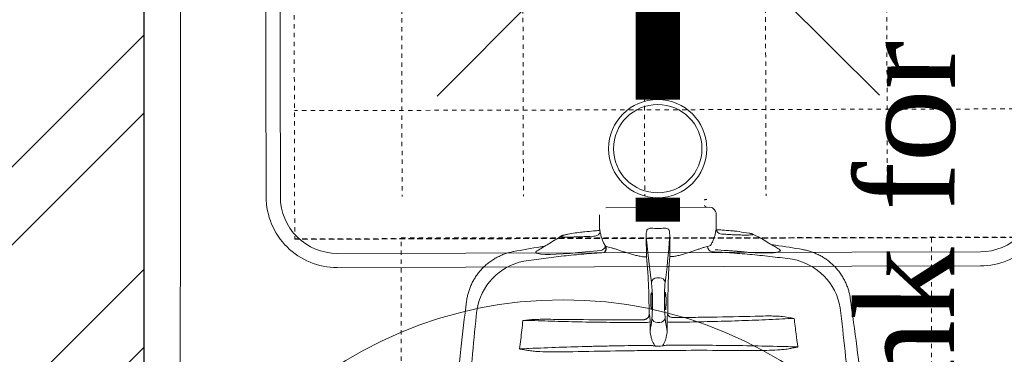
# Model space of a CAD drawing. Header units: inches. Extents: x 119662 to 158499, y 12149 to 20675.
# Tile 25 of 97: x 121818 to 121840, y 19400 to 19408. Entities that reach past the tile are written whole.
import ezdxf

# ---------------------------------------------------------------- set-up
doc = ezdxf.new("R2010")
doc.units = ezdxf.units.IN
doc.header["$MEASUREMENT"] = 0
doc.linetypes.add('11aa1PB-bd$0$11aa1PB-af$0$TRATTEGGIATA', pattern=[0.75, 0.5, -0.25])
doc.linetypes.add('HIDDEN2', pattern=[0.1875, 0.125, -0.0625])
for name, color, linetype, lineweight in [('00-GRIDTEXT', 1, 'Continuous', 13), ('EQUIPMENT', 7, 'Continuous', 25), ('EQUIPMENTSSS', 11, 'Continuous', 18), ('PD_BRICK WALL_115', 134, 'Continuous', 30), ('PD_HATCH', 45, 'Continuous', 9), ('PP- 75DIA Soil Waste Sewer pipe', 90, 'Continuous', 9), ('PP-Waste Pipe', 3, 'Continuous', 25)]:
    doc.layers.add(name, color=color, linetype=linetype, lineweight=lineweight)
doc.layers.add('FAINTEQUIP', color=7, linetype='Continuous', lineweight=0, true_color=0x4a4747)
doc.layers.add('TEXT50', color=7, linetype='Continuous')
doc.styles.get("Standard").update_dxf_attribs({"font": 'times.ttf', "height": 4})

# ---------------------------------------------------------------- blocks, each defined once
blk = doc.blocks.new('SINK 510')
at = {"layer": 'EQUIPMENT', "color": 8, "lineweight": 0}
for p, q in [((168040.88, 33385.62), (168174.05, 33252.46)), ((168351.03, 33385.62), (168217.89, 33252.49)), ((168174.02, 33208.61), (168040.88, 33075.48)), ((168217.92, 33208.58), (168351.03, 33075.48))]:
    blk.add_line(p, q, dxfattribs=at)
at = {"layer": 'EQUIPMENT', "color": 8, "lineweight": 13}
blk.add_lwpolyline([(168421.34, 32955.56), (167970.55, 32955.56, -0.414214), (167920.96, 33005.15), (167920.96, 33455.95, -0.414214), (167970.55, 33505.54), (168421.34, 33505.54, -0.414214), (168470.96, 33455.93), (168470.96, 33005.18, -0.414214)], format="xyb", close=True, dxfattribs=at)
at = {"layer": 'EQUIPMENT', "color": 8, "lineweight": 0}
blk.add_lwpolyline([(168421.34, 32965.48), (167970.55, 32965.48, -0.414214), (167930.88, 33005.15), (167930.88, 33455.95, -0.414214), (167970.55, 33495.62), (168421.34, 33495.62, -0.414214), (168461.03, 33455.93), (168461.03, 33005.18, -0.414214)], format="xyb", close=True, dxfattribs=at)
at = {"layer": 'EQUIPMENT', "color": 8, "linetype": 'HIDDEN2', "lineweight": 0}
blk.add_lwpolyline([(167940.88, 33485.62), (167940.88, 32975.48), (168451.03, 32975.48), (168451.03, 33485.62)], close=True, dxfattribs=at)
for points in [[(168000.21, 33485.62), (168000.21, 32975.48)], [(168090.38, 33485.62), (168090.38, 32975.48)], [(168180.54, 33485.62), (168180.54, 32975.48)], [(168270.7, 33485.62), (168270.7, 32975.48)], [(168360.87, 33485.62), (168360.87, 32975.48)], [(167967.91, 33390.81), (168421.34, 33390.81)], [(167967.91, 33305.81), (168421.34, 33305.81)], [(167967.91, 33220.81), (168421.34, 33220.81)], [(167967.91, 33135.81), (168421.34, 33135.81)], [(167967.91, 33050.81), (168421.34, 33050.81)]]:
    blk.add_lwpolyline(points, dxfattribs=at)
at = {"layer": 'EQUIPMENT', "color": 8, "linetype": 'HIDDEN2'}
blk.add_lwpolyline([(168451.03, 33485.62), (168451.03, 32975.48)], dxfattribs=at)
at = {"layer": 'EQUIPMENT', "color": 8, "lineweight": 0}
for radius in [31.03, 26.35]:
    blk.add_circle((168195.98, 33230.52), radius, dxfattribs=at)
blk = doc.blocks.new('A$C6E471120')
at = {"layer": 'EQUIPMENT', "color": 251, "lineweight": 5, "ltscale": 12}
blk.add_circle((-3023.09, -6797.82), 240.85, dxfattribs=at)
at = {"layer": 'EQUIPMENTSSS', "color": 251, "linetype": 'Continuous', "lineweight": 5, "ltscale": 10}
for points in [[(-2656.45, -6003.06), (-3263.98, -6003.07), (-3263.98, -7095.58), (-2656.45, -7095.58)], [(-2677.28, -6024), (-3243.04, -6023.9), (-3243.15, -7074.65), (-2677.38, -7074.75)]]:
    blk.add_lwpolyline(points, close=True, dxfattribs=at)
at = {"layer": 'EQUIPMENT', "color": 8, "xscale": 0.8201040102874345, "yscale": 0.8201040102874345, "zscale": 0.8201040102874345, "rotation": 270.1399462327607}
blk.add_blockref('SINK 510', (-30557.97, 131558.79), dxfattribs=at)
at = {"layer": 'EQUIPMENTSSS', "color": 251, "linetype": 'Continuous', "lineweight": 5, "ltscale": 10, "insert": (-2686.22, -6103.39), "char_height": 45.409, "width": 619.2222, "attachment_point": 9, "rotation": 89.8004}
blk.add_mtext('{\\H1.2222x;\\C256; Sink for Potwash  (1100WX610DX850H)}', dxfattribs=at)
blk = doc.blocks.new('FIRST FLOOR')
at = {"layer": 'PD_HATCH', "lineweight": 5}
h = blk.add_hatch(dxfattribs=at)
h.set_pattern_fill('ANSI32', color=251, scale=10)
h.set_pattern_definition([(45, (139238.8868, 19346.3716), (-2.65165, 2.65165), []), (45, (139240.6546, 19346.3716), (-2.65165, 2.65165), [])])
h.paths.add_polyline_path([(139249.658, 19348.454), (139206.408, 19348.454), (139206.408, 19343.954), (139249.658, 19343.954)])
h.paths.add_polyline_path([(139164.408, 19348.454), (139121.158, 19348.454), (139121.158, 19343.954), (139164.408, 19343.954)], flags=17)
h.paths.add_polyline_path([(139207.658, 19260.754), (139207.658, 19265.254), (139121.158, 19265.254), (139121.158, 19420.754), (139044.158, 19420.754), (139044.158, 19364.754), (139082.158, 19364.754), (139082.158, 19369.254), (139048.658, 19369.254), (139048.658, 19416.254), (139116.658, 19416.254), (139116.658, 19369.254), (139112.158, 19369.254), (139112.158, 19364.754), (139116.658, 19364.754), (139116.658, 19316.754), (139112.158, 19316.754), (139112.158, 19312.254), (139116.658, 19312.254), (139116.658, 19265.254), (139060.658, 19265.254), (139060.658, 19260.754), (139194.158, 19260.754), (139194.158, 19254.754), (139198.658, 19254.754), (139198.658, 19260.754)])
h.paths.add_polyline_path([(139249.658, 19265.254), (139249.658, 19260.754), (139411.658, 19260.754), (139411.658, 19265.254), (139258.658, 19265.254), (139258.658, 19354.754), (139318.658, 19354.754), (139318.658, 19330.754), (139323.158, 19330.754), (139323.158, 19354.754), (139402.658, 19354.754), (139402.658, 19326.754), (139407.158, 19326.754), (139407.158, 19485.754), (139411.658, 19485.754), (139411.658, 19490.254), (139402.658, 19490.254), (139402.658, 19363.754), (139258.658, 19363.754), (139258.658, 19579.754), (139249.658, 19579.754)])
at = {"layer": 'PD_BRICK WALL_115', "color": 251, "lineweight": 5}
blk.add_lwpolyline([(139044.158, 19420.754), (139121.158, 19420.754), (139121.158, 19265.254), (139207.658, 19265.254), (139207.658, 19260.754), (139198.658, 19260.754), (139198.658, 19254.754), (139194.158, 19254.754), (139194.158, 19260.754), (139060.658, 19260.754)], dxfattribs=at)
at = {"layer": '00-GRIDTEXT', "color": 8, "xscale": 0.03937007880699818, "yscale": 0.03937007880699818, "zscale": 0.03937007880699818}
blk.add_blockref('A$C6E471120', (139249.658, 19579.754), dxfattribs=at)
blk = doc.blocks.new('BT-PP')
for radius in [37.52, 33.77]:
    blk.add_circle((0, 0), radius)
blk = doc.blocks.new('GREASE TRAP')
at = {"linetype": 'Continuous', "lineweight": 0}
for p, q in [((130, 19.09), (196.04, 19.56)), ((192.73, 24.47), (194.13, 24.73)), ((194.13, 24.38), (192.86, 24.15)), ((194.13, 24.38), (194.13, 24.38)), ((125.95, 14.6), (126.02, 5.6)), ((199.64, 16.91), (199.05, 17.88)), ((200.21, 6.12), (200.15, 15.12)), ((101.47, 1.02), (101.53, 1.09)), ((105.08, 2.2), (104.82, 2.14)), ((106.09, 2.36), (105.08, 2.2)), ((105.88, 2.34), (105.46, 2.26)), ((155.69, 1.09), (155.78, -11.94)), ((170.69, -11.83), (170.6, 1.2)), ((203.42, 2.48), (203.82, 2.45)), ((221.19, 3.02), (217.77, 3.51)), ((221.19, 3.02), (221.46, 2.96)), ((129.86, -5.29), (131.76, -5.81)), ((194.63, -5.37), (196.53, -4.83)), ((71.3, -8.75), (71.3, -8.75)), ((86.29, -8.28), (86.29, -8.28)), ((112.29, -9.3), (127.01, -8.07)), ((155.78, -11.94), (153.24, -11.96)), ((173.24, -11.81), (170.69, -11.83)), ((255.13, -7.46), (255.13, -7.46)), ((164.21, -25.3), (162.46, -25.31)), ((167.66, -35.14), (167.66, -35.13)), ((41.53, -40.18), (41.52, -40.18)), ((285.35, -38.46), (285.34, -38.47)), ((157.58, -48.75), (157.74, -48.99)), ((169.26, -48.91), (169.42, -48.67)), ((164.28, -53.75), (162.79, -53.76))]:
    blk.add_line(p, q, dxfattribs=at)
at = {"linetype": 'Continuous', "lineweight": 0, "flags": 128}
blk.add_lwpolyline([(86.3, -8.3), (86.04, -8.45), (85.54, -9.06), (85.84, -9.59), (86.91, -10), (88.8, -10.3), (91.36, -10.48), (94.66, -10.52), (98.48, -10.42), (102.88, -10.18), (107.43, -9.81), (112.29, -9.3), (112.29, -9.3), (112.29, -9.3)], dxfattribs=at)
at = {"linetype": 'Continuous', "lineweight": 0}
for centre, radius, start, end in [((192.91, 23.98), 0.175, 100.40288, 181.32228), ((194.16, 20.94), 1.4, 180.40288, 270.40288), ((196.06, 16.06), 3.5, 31.36664, 90.40288), ((196.65, 15.09), 3.5, 0.40288, 31.36664), ((167.25, 1.79), 4.5, 51.20658, 89.38687), ((122.99, 4.65), 3.47, 273.83735, 347.95062), ((159.04, 1.73), 4.5, 91.41889, 129.59919), ((203.65, 5.92), 3.44, 176.68085, 266.09103), ((125.77, -3.96), 4.3, 286.82463, 341.91822), ((198.25, -5.27), 3.62, 181.5877, 256.21154), ((85.35, -51.77), 37.74, 101.47418, 171.34333), ((241.68, -50.67), 37.74, 9.46288, 79.33115), ((162.42, -28.76), 3.45, 89.2499, 172.48578), ((164.3, -28.74), 3.45, 8.31999, 91.55587), ((155.3, -40.76), 13.01, 267.62601, 282.60044), ((162.61, -50.36), 3.4, 191.96781, 273.00533), ((164.41, -50.35), 3.4, 267.80044, 348.83795), ((171.59, -40.63), 13.03, 258.22205, 273.1759), ((70.56, -69.04), 5.1, 342.03669, 342.35938)]:
    blk.add_arc(centre, radius, start, end, dxfattribs=at)
for centre, major_axis, start_param, end_param in [((165.7, 113.57), (-1.17, 166.9), 2.309725, 2.586364), ((159.02, 113.53), (-1.17, 166.9), 3.696821, 3.973461), ((158.43, -40.21), (-0.1, 14), 3.824132, 5.727956), ((168.44, -40.14), (-0.1, 14), 0.555229, 2.459054), ((158.37, -45.81), (-0.07, 10.5), 3.449035, 3.871858), ((164.29, -115.13), (-0.58, 82.6), 0.682539, 0.730265), ((163.64, -115.14), (-0.58, 82.6), 5.55292, 5.600646), ((168.58, -45.74), (-0.07, 10.5), 2.411328, 2.834153)]:
    blk.add_ellipse(centre, major_axis=major_axis, ratio=0.087489, start_param=start_param, end_param=end_param, dxfattribs=at)
for points, knots in [([(167.3, 6.29), (165.92, 6.12), (164.52, 6.03), (161.7, 6.01), (160.31, 6.08), (158.92, 6.23)], [0, 0, 0, 0, 0.5, 0.5, 1, 1, 1, 1]), ([(101.52, 1.09), (100.26, 0.3), (97.71, -1.29), (93.81, -3.69), (90, -6.02), (87.5, -7.55), (86.31, -8.27)], [0, 0, 0, 0, 0.2528454, 0.5089886, 0.7672662, 1, 1, 1, 1]), ([(122.45, 1.12), (122.45, 1.12), (121.38, 0.58), (118.79, 1.17), (115.38, 0.72), (112.05, 0.67), (109.07, 0.56), (106.46, 0.53), (104.35, 0.54), (102.74, 0.61), (101.74, 0.74), (101.3, 0.87), (101.43, 0.98), (101.47, 1.02)], [0, 0, 0, 0, 0.000001, 0.102794, 0.208141, 0.312848, 0.420372, 0.524648, 0.631769, 0.736112, 0.843311, 0.947618, 1, 1, 1, 1]), ([(104.82, 2.16), (104.55, 2.1), (103.84, 1.96), (103.07, 1.76), (102.37, 1.52), (101.91, 1.34), (101.6, 1.15), (101.52, 1.1)], [0, 0, 0, 0, 0.216023, 0.560392, 0.763973, 0.942309, 1, 1, 1, 1]), ([(116.76, 3.87), (116.16, 3.83), (112.47, 3.6), (109, 2.92), (106.09, 2.36)], [0, 0, 0, 0, 0.163282, 1, 1, 1, 1]), ([(126.23, 4.72), (126.13, 4.71), (126.03, 4.7), (125.93, 4.7), (124.7, 4.62), (121.64, 4.44), (118.59, 4.07), (116.77, 3.85)], [-0.033141, -0.033141, -0.033141, -0.033141, 0, 0, 0, 0.400839, 1, 1, 1, 1]), ([(123.22, 1.19), (122.97, 1.16), (122.71, 1.12), (122.45, 1.12), (122.45, 1.12)], [0, 0, 0, 0, 0.9999461, 1, 1, 1, 1]), ([(126.02, 5.6), (126.09, 5.34), (126.13, 5.18), (126.25, 4.67), (126.31, 4.33), (126.38, 3.92)], [0, 0, 0, 0, 0.5, 0.5, 1, 1, 1, 1]), ([(126.38, 3.92), (126.52, 3.11), (126.69, 2.31), (127.11, 0.73), (127.36, -0.05), (127.94, -1.59), (128.26, -2.35), (129, -3.84), (129.41, -4.58), (129.86, -5.29)], [0, 0, 0, 0, 0.25, 0.25, 0.5, 0.5, 0.75, 0.75, 1, 1, 1, 1]), ([(156.17, 5.2), (156.04, 4.72), (155.68, 3.37), (155.69, 1.99), (155.69, 1.09)], [0, 0, 0, 0, 0.3484193, 1, 1, 1, 1]), ([(170.6, 1.2), (170.6, 1.71), (170.59, 2.65), (170.44, 4.02), (170.19, 4.87), (170.07, 5.29)], [0, 0, 0, 0, 0.374373, 0.684718, 1, 1, 1, 1]), ([(196.53, -4.83), (196.97, -4.1), (197.36, -3.36), (198.08, -1.86), (198.39, -1.09), (198.95, 0.45), (199.19, 1.24), (199.58, 2.82), (199.75, 3.63), (199.87, 4.44)], [0, 0, 0, 0, 0.25, 0.25, 0.5, 0.5, 0.75, 0.75, 1, 1, 1, 1]), ([(199.87, 4.44), (199.93, 4.85), (200, 5.19), (200.1, 5.7), (200.14, 5.86), (200.21, 6.12)], [0, 0, 0, 0, 0.5, 0.5, 1, 1, 1, 1]), ([(209.48, 4.5), (207.65, 4.7), (204.6, 5.02), (201.53, 5.16), (200.3, 5.22)], [0, 0, 0, 0, 0.598702, 1, 1, 1, 1]), ([(203.82, 2.45), (204.95, 2.38), (207.23, 2.23), (210.53, 2.05), (213.64, 1.92), (216.43, 1.84), (218.87, 1.82), (220.84, 1.85), (222.33, 1.93), (223.26, 2.06), (223.62, 2.24), (223.4, 2.47), (222.63, 2.73), (221.68, 2.92), (221.19, 3.02)], [0, 0, 0, 0, 0.0820775, 0.1665466, 0.2486247, 0.333071, 0.415408, 0.5001276, 0.5825184, 0.6672865, 0.7498339, 0.8347659, 0.9162327, 1, 1, 1, 1]), ([(217.77, 3.51), (215.81, 3.85), (213.11, 4.33), (210.26, 4.47), (209.48, 4.51)], [0, 0, 0, 0, 0.7275248, 1, 1, 1, 1]), ([(240.05, -7.16), (239.14, -6.62), (237.02, -5.36), (233.49, -3.26), (229.31, -0.76), (226.34, 1.01), (223.42, 2.41)], [0, 0, 0, 0, 0.179067, 0.418189, 0.690626, 1, 1, 1, 1]), ([(91.16, -5.31), (90.27, -5.43), (83.62, -6.33), (77.02, -7.61), (71.29, -8.71)], [0, 0, 0, 0, 0.132817, 1, 1, 1, 1]), ([(131.76, -5.81), (132.33, -5.95), (133.47, -6.25), (135.44, -6.86), (137.59, -7.57), (139.92, -8.34), (142.38, -9.14), (144.97, -9.95), (147.71, -10.72), (150.48, -11.41), (152.36, -11.78), (153.24, -11.96)], [0, 0, 0, 0, 0.110862, 0.221742, 0.336208, 0.450686, 0.561628, 0.67257, 0.786427, 0.900273, 1, 1, 1, 1]), ([(173.24, -11.81), (174.11, -11.63), (175.97, -11.24), (178.67, -10.52), (181.39, -9.72), (183.99, -8.87), (186.46, -8.03), (188.75, -7.23), (190.88, -6.5), (192.88, -5.84), (194.04, -5.53), (194.63, -5.37)], [0, 0, 0, 0, 0.099727, 0.210626, 0.321535, 0.435425, 0.549315, 0.660296, 0.771268, 0.885644, 1, 1, 1, 1]), ([(255.13, -7.42), (249.39, -6.4), (242.78, -5.22), (236.12, -4.41), (235.24, -4.3)], [0, 0, 0, 0, 0.868162, 1, 1, 1, 1]), ([(71.29, -8.7), (71.22, -8.71), (70.27, -8.86), (68.47, -9.33), (65.89, -10.12), (63.38, -11.12), (60.94, -12.29), (58.51, -13.69), (56.13, -15.31), (53.84, -17.17), (51.72, -19.17), (49.79, -21.31), (48.05, -23.56), (46.51, -25.91), (45.16, -28.33), (44.01, -30.83), (43.06, -33.37), (42.31, -35.94), (41.79, -38.22), (41.6, -39.64), (41.53, -40.18)], [0, 0, 0, 0, 0.0043, 0.062427, 0.120682, 0.179038, 0.237474, 0.295974, 0.360442, 0.424188, 0.487097, 0.549223, 0.610606, 0.671276, 0.731251, 0.79054, 0.849146, 0.907063, 0.964275, 1, 1, 1, 1]), ([(77.84, -14.79), (82.06, -14.17), (90.5, -12.93), (103.28, -11.43), (116.13, -10.17), (124.74, -9.56), (129.05, -9.26)], [0, 0, 0, 0, 0.249503, 0.499006, 0.749503, 1, 1, 1, 1]), ([(155.78, -11.94), (155.91, -12.99), (156.12, -14.73), (156.37, -17.57), (156.58, -20.18), (156.77, -22.99), (156.94, -25.96), (157.09, -29.04), (157.21, -32.22), (157.32, -35.53), (157.37, -37.8), (157.39, -38.94)], [0, 0, 0, 0, 0.1578809, 0.261641, 0.3654014, 0.4721602, 0.5789187, 0.6826798, 0.7864408, 0.8932205, 1, 1, 1, 1]), ([(169.47, -38.85), (169.48, -37.2), (169.5, -34.44), (169.58, -30.7), (169.67, -27.55), (169.79, -24.49), (169.93, -21.58), (170.09, -18.86), (170.27, -16.32), (170.47, -13.94), (170.62, -12.54), (170.69, -11.83)], [0, 0, 0, 0, 0.155431, 0.25949, 0.363548, 0.470649, 0.57775, 0.681803, 0.785857, 0.892928, 1, 1, 1, 1]), ([(197.39, -8.78), (201.68, -9.02), (210.27, -9.5), (223.12, -10.58), (235.93, -11.9), (244.43, -13.02), (248.67, -13.58)], [0, 0, 0, 0, 0.249503, 0.499005, 0.749503, 1, 1, 1, 1]), ([(199.41, -7.57), (201.87, -7.7), (204.32, -7.86), (208.01, -8.11), (209.85, -8.24), (212, -8.41), (213.07, -8.49), (213.53, -8.53), (213.84, -8.55), (213.99, -8.57), (214.14, -8.58)], [0, 0, 0, 0, 0.5, 0.5, 0.75, 0.875, 0.9375, 0.96875, 0.96875, 1, 1, 1, 1]), ([(214.14, -8.58), (214.14, -8.58), (215.41, -8.57), (217.96, -9.02), (221.96, -9.23), (226.08, -9.48), (230.08, -9.57), (233.63, -9.55), (236.57, -9.4), (238.85, -9.12), (240.36, -8.73), (241, -8.21), (240.92, -7.7), (240.28, -7.34), (240.06, -7.21)], [0, 0, 0, 0, 0.000001, 0.077483, 0.156444, 0.251386, 0.349178, 0.444652, 0.543049, 0.640373, 0.740767, 0.840327, 0.943106, 1, 1, 1, 1]), ([(214.14, -8.58), (214.14, -8.58), (214.14, -8.58), (214.14, -8.58), (214.14, -8.58), (214.14, -8.58), (214.14, -8.58)], [0, 0, 0, 0, 0.000000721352, 0.000000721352, 0.000000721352, 0.000001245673, 0.000001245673, 0.000001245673, 0.000001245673]), ([(214.14, -8.58), (214.14, -8.58), (214.14, -8.58), (214.14, -8.58), (214.14, -8.58), (214.14, -8.58)], [0, 0, 0, 0, 0.341802, 0.948176, 1, 1, 1, 1]), ([(285.34, -38.47), (285.22, -37.75), (284.97, -36.13), (284.34, -33.68), (283.51, -31.11), (282.48, -28.6), (281.23, -26.1), (279.75, -23.62), (278.04, -21.21), (276.17, -18.98), (274.15, -16.92), (272.01, -15.05), (269.75, -13.37), (267.41, -11.88), (264.99, -10.58), (262.51, -9.47), (259.98, -8.57), (257.53, -7.86), (255.9, -7.55), (255.14, -7.41)], [0, 0, 0, 0, 0.047522, 0.105774, 0.164129, 0.222565, 0.281067, 0.345588, 0.409388, 0.472348, 0.534521, 0.59595, 0.656664, 0.716682, 0.776014, 0.834663, 0.892623, 0.94988, 1, 1, 1, 1]), ([(158.96, -45.4), (158.91, -45.21), (158.81, -44.83), (158.68, -43.59), (158.59, -42), (158.56, -40.43), (158.56, -38.86), (158.6, -37.36), (158.7, -36.03), (158.79, -35.26), (158.85, -35.15), (158.86, -35.14)], [0, 0, 0, 0, 0.12873, 0.257, 0.385041, 0.513034, 0.593354, 0.721934, 0.850956, 0.980313, 1, 1, 1, 1]), ([(158.86, -35.14), (158.9, -35.02), (159, -34.75), (159.15, -35.07), (159.3, -35.93), (159.41, -37.28), (159.48, -38.78), (159.49, -39.79), (159.5, -40.2)], [0, 0, 0, 0, 0.154069, 0.335329, 0.515993, 0.696154, 0.875964, 1, 1, 1, 1]), ([(167.8, -45.39), (167.77, -45.35), (167.69, -45.24), (167.57, -44.4), (167.45, -43.03), (167.39, -41.51), (167.37, -39.92), (167.38, -38.32), (167.44, -36.72), (167.55, -35.47), (167.65, -35.1), (167.69, -34.91)], [0, 0, 0, 0, 0.060949, 0.185979, 0.310678, 0.434944, 0.512561, 0.636279, 0.760031, 0.884003, 1, 1, 1, 1]), ([(167.69, -34.91), (167.7, -34.9), (167.75, -34.64), (167.86, -34.7), (168.02, -35.16), (168.16, -36.26), (168.27, -37.77), (168.31, -39.15), (168.32, -39.95), (168.32, -40.14)], [0, 0, 0, 0, 0.0125521, 0.1986893, 0.3850478, 0.5712562, 0.7570178, 0.9421233, 1, 1, 1, 1]), ([(41.54, -40.18), (40.23, -50.39), (37.53, -71.48), (34.64, -103.57), (32.78, -130.21), (32.28, -145.94), (32.31, -145.02)], [0, 0, 0, 0, 0.27832, 0.574596, 0.870871, 1, 1, 1, 1]), ([(159.43, -43.24), (159.42, -43.49), (159.38, -44.25), (159.27, -45.08), (159.12, -45.64), (159.02, -45.48), (158.96, -45.4)], [0, 0, 0, 0, 0.138475, 0.425595, 0.712972, 1, 1, 1, 1]), ([(159.5, -40.2), (159.5, -40.39), (159.5, -41.17), (159.49, -41.94), (159.46, -42.76), (159.44, -43), (159.43, -43.24)], [0, 0, 0, 0, 0.170805, 0.715603, 0.716948, 1, 1, 1, 1]), ([(168.32, -40.14), (168.32, -40.56), (168.32, -41.58), (168.27, -43.1), (168.18, -44.48), (168.04, -45.34), (167.91, -45.67), (167.83, -45.46), (167.8, -45.39)], [0, 0, 0, 0, 0.132098, 0.323567, 0.515414, 0.707812, 0.900839, 1, 1, 1, 1]), ([(296.03, -143.22), (296.03, -143.22), (295.35, -128.36), (293.11, -101.76), (289.78, -69.71), (286.78, -48.66), (285.32, -38.47)], [0, 0, 0, 0, 0.128959, 0.425292, 0.721626, 1, 1, 1, 1]), ([(43.22, -101.3), (43.83, -92.06), (44.54, -82.84), (46.15, -64.44), (47.04, -55.26), (48.04, -46.09)], [0, 0, 0, 0, 0.5, 0.5, 1, 1, 1, 1]), ([(154.3, -52), (154.53, -51.98), (154.75, -51.93), (155.18, -51.81), (155.39, -51.73), (155.78, -51.53), (155.97, -51.42), (156.32, -51.17), (156.48, -51.03), (156.77, -50.73), (156.91, -50.56), (157.13, -50.23), (157.23, -50.05), (157.39, -49.69), (157.45, -49.51), (157.52, -49.23), (157.54, -49.13), (157.57, -48.94), (157.58, -48.84), (157.58, -48.75)], [0, 0, 0, 0, 0.125, 0.125, 0.25, 0.25, 0.375, 0.375, 0.5, 0.5, 0.625, 0.625, 0.75, 0.75, 0.875, 0.875, 0.9375, 0.9375, 1, 1, 1, 1]), ([(157.74, -48.99), (157.78, -49.07), (157.83, -49.24), (157.92, -49.75), (157.96, -50.08), (158.03, -50.89), (158.07, -51.34), (158.11, -52.36), (158.13, -52.9), (158.14, -53.46)], [0, 0, 0, 0, 0.25, 0.25, 0.5, 0.5, 0.75, 0.75, 1, 1, 1, 1]), ([(168.93, -53.38), (168.93, -52.82), (168.94, -52.29), (168.97, -51.27), (168.99, -50.81), (169.05, -50), (169.09, -49.67), (169.17, -49.16), (169.22, -48.99), (169.26, -48.91)], [0, 0, 0, 0, 0.25, 0.25, 0.5, 0.5, 0.75, 0.75, 1, 1, 1, 1]), ([(172.83, -50.67), (172.61, -50.66), (172.39, -50.64), (171.95, -50.56), (171.74, -50.51), (171.33, -50.4), (171.14, -50.33), (170.78, -50.17), (170.61, -50.09), (170.31, -49.9), (170.17, -49.8), (169.93, -49.59), (169.82, -49.48), (169.65, -49.26), (169.58, -49.14), (169.5, -48.96), (169.47, -48.91), (169.44, -48.79), (169.43, -48.72), (169.42, -48.67)], [0, 0, 0, 0, 0.125, 0.125, 0.25, 0.25, 0.375, 0.375, 0.5, 0.5, 0.625, 0.625, 0.75, 0.75, 0.875, 0.875, 0.9375, 0.9375, 1, 1, 1, 1]), ([(173.03, -50.68), (177.65, -50.63), (182.28, -50.58), (191.51, -50.45), (196.12, -50.38), (209.94, -50.14), (219.13, -49.94), (228.3, -49.7)], [0, 0, 0, 0, 0.25, 0.25, 0.5, 0.5, 1, 1, 1, 1]), ([(228.3, -49.7), (230.61, -49.64), (232.91, -49.61), (236.37, -49.66), (237.53, -49.69), (239.25, -49.77), (239.83, -49.81), (240.98, -49.89), (241.55, -49.95), (242.12, -50.02)], [0, 0, 0, 0, 0.5, 0.5, 0.75, 0.75, 0.875, 0.875, 1, 1, 1, 1]), ([(278.91, -44.47), (280.03, -53.62), (281.06, -62.79), (282.92, -81.17), (283.76, -90.37), (284.5, -99.6)], [0, 0, 0, 0, 0.5, 0.5, 1, 1, 1, 1]), ([(154.76, -53.76), (148.84, -53.77), (142.93, -53.76), (131.15, -53.68), (125.27, -53.61), (113.57, -53.42), (107.75, -53.29), (96.22, -52.99), (90.5, -52.81), (84.82, -52.6)], [0, 0, 0, 0, 0.25, 0.25, 0.5, 0.5, 0.75, 0.75, 1, 1, 1, 1]), ([(98.53, -51.82), (96.25, -51.77), (93.99, -51.74), (90.59, -51.74), (89.46, -51.74), (87.2, -51.78), (86.07, -51.81), (84.94, -51.87)], [0, 0, 0, 0, 0.5, 0.5, 0.75, 0.75, 1, 1, 1, 1]), ([(158.21, -59.16), (158.25, -58.78), (158.29, -58.43), (158.37, -57.77), (158.41, -57.46), (158.53, -56.63), (158.62, -56.17), (158.72, -55.81)], [0, 0, 0, 0, 0.25, 0.25, 0.5, 0.5, 1, 1, 1, 1]), ([(168.38, -55.75), (168.48, -56.1), (168.57, -56.56), (168.71, -57.39), (168.76, -57.69), (168.84, -58.35), (168.89, -58.71), (168.93, -59.09)], [0, 0, 0, 0, 0.5, 0.5, 0.75, 0.75, 1, 1, 1, 1]), ([(242.21, -51.5), (236.54, -51.79), (230.82, -52.05), (219.3, -52.51), (213.5, -52.72), (201.82, -53.07), (195.93, -53.22), (184.14, -53.47), (178.23, -53.57), (172.31, -53.64)], [0, 0, 0, 0, 0.25, 0.25, 0.5, 0.5, 0.75, 0.75, 1, 1, 1, 1]), ([(158.21, -59.16), (158.2, -59.82), (158.26, -60.48), (158.44, -61.78), (158.58, -62.42), (158.91, -63.7), (159.11, -64.33), (159.45, -65.27), (159.57, -65.58), (159.84, -66.19), (159.98, -66.5), (160.15, -66.79)], [0, 0, 0, 0, 0.25, 0.25, 0.5, 0.5, 0.75, 0.75, 0.875, 0.875, 1, 1, 1, 1]), ([(167.1, -66.74), (167.27, -66.45), (167.41, -66.14), (167.66, -65.52), (167.78, -65.21), (168.11, -64.27), (168.29, -63.64), (168.61, -62.36), (168.73, -61.71), (168.91, -60.41), (168.95, -59.75), (168.93, -59.09)], [0, 0, 0, 0, 0.125, 0.125, 0.25, 0.25, 0.5, 0.5, 0.75, 0.75, 1, 1, 1, 1]), ([(81.31, -70.3), (93.99, -69.76), (106.82, -69.32), (123.07, -68.91), (126.33, -68.83), (132.85, -68.69), (136.11, -68.62), (145.91, -68.45), (152.46, -68.37), (159.02, -68.31)], [0, 0, 0, 0, 0.5, 0.5, 0.625, 0.625, 0.75, 0.75, 1, 1, 1, 1]), ([(160.15, -66.79), (160.34, -67.12), (160.52, -67.45), (160.89, -68.1), (161.08, -68.43), (161.26, -68.76)], [0, 0, 0, 0, 0.5, 0.5, 1, 1, 1, 1]), ([(167.1, -66.74), (166.92, -67.07), (166.74, -67.4), (166.38, -68.06), (166.2, -68.39), (166.02, -68.72)], [0, 0, 0, 0, 0.5, 0.5, 1, 1, 1, 1]), ([(168.25, -68.24), (171.54, -68.23), (174.82, -68.22), (181.39, -68.21), (184.67, -68.22), (194.49, -68.25), (201, -68.3), (220.43, -68.52), (233.25, -68.78), (245.94, -69.14)], [0, 0, 0, 0, 0.125, 0.125, 0.25, 0.25, 0.5, 0.5, 1, 1, 1, 1]), ([(75.42, -70.61), (75.38, -70.6), (75.33, -70.58), (75.29, -70.57), (75.28, -70.57), (75.27, -70.56), (75.26, -70.56)], [0, 0, 0, 0, 0.0002012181, 0.0002012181, 0.0002012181, 0.0002381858, 0.0002381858, 0.0002381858, 0.0002381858]), ([(75.43, -70.58), (75.38, -70.58), (75.34, -70.57), (75.29, -70.56), (75.28, -70.56), (75.27, -70.56), (75.26, -70.56)], [0, 0, 0, 0, 0.0002027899, 0.0002027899, 0.0002027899, 0.000241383, 0.000241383, 0.000241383, 0.000241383]), ([(81.28, -71.66), (80.3, -71.51), (79.32, -71.34), (77.85, -71.08), (77.37, -70.99), (76.63, -70.86), (76.39, -70.81), (76.03, -70.74), (75.9, -70.72), (75.72, -70.68), (75.66, -70.67), (75.54, -70.64), (75.48, -70.63), (75.42, -70.61)], [0, 0, 0, 0, 0.5, 0.5, 0.75, 0.75, 0.875, 0.875, 0.9375, 0.9375, 0.96875, 0.96875, 1, 1, 1, 1]), ([(108.95, -72.36), (106.63, -72.42), (104.32, -72.46), (99.69, -72.5), (97.38, -72.5), (92.76, -72.45), (90.46, -72.4), (87, -72.23), (85.85, -72.16), (84.13, -72.01), (83.56, -71.96), (82.42, -71.83), (81.85, -71.76), (81.28, -71.66)], [0, 0, 0, 0, 0.25, 0.25, 0.5, 0.5, 0.75, 0.75, 0.875, 0.875, 0.9375, 0.9375, 1, 1, 1, 1]), ([(218.34, -71.59), (209.25, -71.52), (200.14, -71.48), (181.9, -71.47), (172.77, -71.5), (159.07, -71.6), (154.5, -71.64), (145.37, -71.74), (140.81, -71.8), (127.14, -72), (118.04, -72.16), (108.95, -72.36)], [0, 0, 0, 0, 0.25, 0.25, 0.5, 0.5, 0.625, 0.625, 0.75, 0.75, 1, 1, 1, 1]), ([(245.99, -70.51), (245.43, -70.61), (244.86, -70.69), (243.71, -70.83), (243.14, -70.9), (241.42, -71.06), (240.28, -71.15), (236.83, -71.37), (234.53, -71.45), (229.92, -71.57), (227.6, -71.6), (222.97, -71.62), (220.66, -71.61), (218.34, -71.59)], [0, 0, 0, 0, 0.0625, 0.0625, 0.125, 0.125, 0.25, 0.25, 0.5, 0.5, 0.75, 0.75, 1, 1, 1, 1]), ([(251.88, -69.37), (251.82, -69.39), (251.75, -69.4), (251.63, -69.43), (251.57, -69.44), (251.39, -69.48), (251.27, -69.51), (250.9, -69.58), (250.66, -69.63), (249.92, -69.78), (249.43, -69.87), (247.96, -70.15), (246.98, -70.33), (245.99, -70.51)], [0, 0, 0, 0, 0.03125, 0.03125, 0.0625, 0.0625, 0.125, 0.125, 0.25, 0.25, 0.5, 0.5, 1, 1, 1, 1]), ([(251.88, -69.37), (251.92, -69.35), (251.96, -69.34), (252, -69.32), (252.01, -69.32), (252.02, -69.32), (252.03, -69.32)], [0, 0, 0, 0, 0.0001941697, 0.0001941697, 0.0001941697, 0.0002311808, 0.0002311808, 0.0002311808, 0.0002311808])]:
    blk.add_open_spline(points, degree=3, knots=knots, dxfattribs=at)
for points in [[(157.39, -38.94), (157.46, -42.21), (157.52, -45.48), (157.58, -48.75)], [(169.42, -48.67), (169.43, -45.39), (169.45, -42.12), (169.47, -38.85)], [(242.12, -50.02), (244.66, -50.32), (247.19, -50.75), (249.7, -51.21)], [(76.62, -58.67), (76.86, -56.58), (77.09, -54.5), (77.32, -52.42)], [(84.94, -51.87), (82.41, -52), (79.87, -52.19), (77.32, -52.42)], [(84.82, -52.6), (82.36, -52.52), (79.85, -52.46), (77.32, -52.42)], [(153.98, -52.02), (135.42, -52.1), (116.93, -52.03), (98.53, -51.82)], [(154.3, -52), (154.19, -52.01), (154.09, -52.02), (153.98, -52.02)], [(158.14, -53.46), (158.16, -55.36), (158.19, -57.26), (158.21, -59.16)], [(168.93, -59.09), (168.93, -57.18), (168.93, -55.28), (168.93, -53.38)], [(172.83, -50.67), (172.9, -50.68), (172.96, -50.68), (173.03, -50.68)], [(249.7, -51.21), (247.17, -51.28), (244.67, -51.38), (242.21, -51.5)], [(249.7, -51.21), (250.07, -54.49), (250.47, -57.78), (250.94, -61.06)], [(75.26, -70.56), (75.73, -66.6), (76.18, -62.63), (76.62, -58.67)], [(250.94, -61.06), (251.29, -63.81), (251.64, -66.57), (252.03, -69.32)], [(159.02, -68.31), (159.76, -68.47), (160.51, -68.62), (161.26, -68.76)], [(166.02, -68.72), (164.43, -68.73), (162.85, -68.74), (161.26, -68.76)], [(168.25, -68.24), (167.51, -68.41), (166.76, -68.57), (166.02, -68.72)], [(75.26, -70.56), (77.3, -70.49), (79.32, -70.4), (81.31, -70.3)], [(245.94, -69.14), (247.95, -69.21), (249.98, -69.27), (252.03, -69.32)]]:
    blk.add_open_spline(points, degree=3, dxfattribs=at)
at = {"layer": 'FAINTEQUIP', "color": 4, "linetype": '11aa1PB-bd$0$11aa1PB-af$0$TRATTEGGIATA'}
blk.add_lwpolyline([(0, -404), (0, 0), (337, 0), (337, -404), (0, -404)], dxfattribs=at)
at = {"layer": 'TEXT50'}
blk.add_arc((127.46, -6.87), 2.87, 303.74609, 33.35473, dxfattribs=at)

msp = doc.modelspace()

# ---------------------------------------------------------------- block references
at = {"color": 8}
msp.add_blockref('FIRST FLOOR', (-17300.786, 79.928), dxfattribs=at)

# ---------------------------------------------------------------- next in the draw order: linework, layer by layer
at = {"layer": 'PP- 75DIA Soil Waste Sewer pipe', "ltscale": 0.015, "const_width": 1}
for points in [[(121831.995, 19410.05), (121831.995, 19406.067)], [(121831.995, 19403.845), (121831.995, 19403.301)]]:
    msp.add_lwpolyline(points, dxfattribs=at)

# ---------------------------------------------------------------- next in the draw order: block references
at = {"layer": 'PP- 75DIA Soil Waste Sewer pipe', "ltscale": 0.015, "xscale": 0.02961412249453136, "yscale": 0.02961412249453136, "zscale": 0.02961412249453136, "rotation": 270}
msp.add_blockref('BT-PP', (121831.995, 19404.956), dxfattribs=at)
at = {"layer": 'PP-Waste Pipe', "ltscale": 0.25, "xscale": 0.03560830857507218, "yscale": 0.03560830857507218, "zscale": 0.03560830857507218, "rotation": 359.9999999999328}
msp.add_blockref('GREASE TRAP', (121826.191, 19402.935), dxfattribs=at)

doc.saveas('drawing.dxf')
